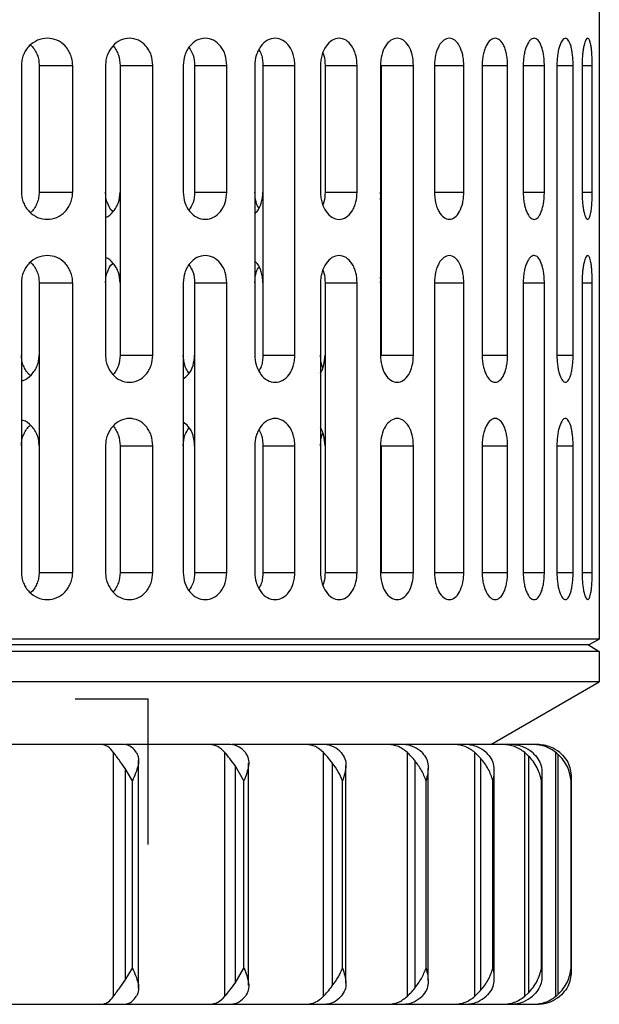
# Model space of a CAD drawing. Header units: millimetres. Extents: x -527 to -209, y 82 to 287.
# Tile 6 of 8: x -241 to -209, y 82 to 137. Entities that reach past the tile are written whole.
import ezdxf

# ---------------------------------------------------------------- set-up
doc = ezdxf.new("R2010")
doc.units = ezdxf.units.MM
doc.header["$PDSIZE"] = -1

msp = doc.modelspace()

# ---------------------------------------------------------------- linework, layer by layer
at = {"color": 7, "linetype": 'Continuous', "lineweight": 25}
for p, q in [((-208.673, 140.669), (-208.673, 102.49)), ((-240.612, 134.169), (-240.612, 127.169)), ((-239.63, 134.169), (-239.63, 127.169)), ((-239.63, 134.169), (-237.778, 134.169)), ((-237.778, 127.169), (-237.778, 134.169)), ((-235.963, 134.169), (-235.963, 118.169)), ((-235.152, 134.169), (-235.152, 118.169)), ((-235.152, 134.169), (-233.346, 134.169)), ((-233.346, 118.169), (-233.346, 134.169)), ((-231.671, 134.169), (-231.671, 127.169)), ((-231.036, 134.169), (-231.036, 127.169)), ((-231.036, 134.169), (-229.257, 134.169)), ((-229.257, 127.169), (-229.257, 134.169)), ((-227.714, 134.169), (-227.714, 118.169)), ((-227.264, 134.169), (-227.264, 118.169)), ((-227.264, 134.169), (-225.496, 134.169)), ((-225.496, 118.169), (-225.496, 134.169)), ((-224.082, 134.169), (-224.082, 127.169)), ((-223.83, 134.169), (-223.83, 127.169)), ((-223.83, 134.169), (-222.057, 134.169)), ((-222.057, 127.169), (-222.057, 134.169)), ((-220.772, 134.169), (-220.772, 118.169)), ((-220.736, 134.169), (-220.736, 118.169)), ((-220.736, 134.169), (-218.943, 134.169)), ((-218.943, 118.169), (-218.943, 134.169)), ((-217.79, 134.169), (-217.79, 127.169)), ((-217.79, 134.169), (-216.164, 134.169)), ((-216.164, 127.169), (-216.164, 134.169)), ((-215.151, 134.169), (-215.151, 118.169)), ((-215.151, 134.169), (-213.742, 134.169)), ((-213.742, 118.169), (-213.742, 134.169)), ((-212.88, 134.169), (-212.88, 127.169)), ((-212.88, 134.169), (-211.71, 134.169)), ((-211.71, 127.169), (-211.71, 134.169)), ((-211.018, 134.169), (-211.018, 118.169)), ((-211.018, 134.169), (-210.122, 134.169)), ((-210.122, 118.169), (-210.122, 134.169)), ((-209.628, 134.169), (-209.628, 127.169)), ((-209.628, 134.169), (-209.062, 134.169)), ((-209.062, 127.169), (-209.062, 134.169)), ((-239.63, 127.169), (-237.778, 127.169)), ((-231.036, 127.169), (-229.257, 127.169)), ((-223.83, 127.169), (-222.057, 127.169)), ((-220.747, 126.971), (-220.772, 127.169)), ((-217.79, 127.169), (-216.164, 127.169)), ((-212.88, 127.169), (-211.71, 127.169)), ((-209.628, 127.169), (-209.062, 127.169)), ((-220.736, 122.169), (-220.772, 122.478)), ((-240.612, 122.169), (-240.612, 106.169)), ((-239.63, 122.169), (-239.63, 106.169)), ((-239.63, 122.169), (-237.778, 122.169)), ((-237.778, 106.169), (-237.778, 122.169)), ((-231.671, 122.169), (-231.671, 106.169)), ((-231.036, 122.169), (-231.036, 106.169)), ((-231.036, 122.169), (-229.257, 122.169)), ((-229.257, 106.169), (-229.257, 122.169)), ((-224.082, 122.169), (-224.082, 106.169)), ((-223.83, 122.169), (-223.83, 106.169)), ((-223.83, 122.169), (-222.057, 122.169)), ((-222.057, 106.169), (-222.057, 122.169)), ((-220.772, 122.169), (-220.753, 122.319)), ((-217.79, 122.169), (-217.79, 106.169)), ((-217.79, 122.169), (-216.164, 122.169)), ((-216.164, 106.169), (-216.164, 122.169)), ((-212.88, 122.169), (-212.88, 106.169)), ((-212.88, 122.169), (-211.71, 122.169)), ((-211.71, 106.169), (-211.71, 122.169)), ((-209.628, 122.169), (-209.628, 106.169)), ((-209.628, 122.169), (-209.062, 122.169)), ((-209.062, 106.169), (-209.062, 122.169)), ((-235.152, 118.169), (-233.346, 118.169)), ((-227.264, 118.169), (-225.496, 118.169)), ((-220.736, 118.169), (-218.943, 118.169)), ((-215.151, 118.169), (-213.742, 118.169)), ((-211.018, 118.169), (-210.122, 118.169)), ((-235.963, 113.169), (-235.963, 106.169)), ((-235.152, 113.169), (-235.152, 106.169)), ((-235.152, 113.169), (-233.346, 113.169)), ((-233.346, 106.169), (-233.346, 113.169)), ((-227.714, 113.169), (-227.714, 106.169)), ((-227.264, 113.169), (-227.264, 106.169)), ((-227.264, 113.169), (-225.496, 113.169)), ((-225.496, 106.169), (-225.496, 113.169)), ((-220.772, 113.169), (-220.772, 106.169)), ((-220.736, 113.169), (-220.736, 106.169)), ((-220.736, 113.169), (-218.943, 113.169)), ((-218.943, 106.169), (-218.943, 113.169)), ((-215.151, 113.169), (-215.151, 106.169)), ((-215.151, 113.169), (-213.742, 113.169)), ((-213.742, 106.169), (-213.742, 113.169)), ((-211.018, 113.169), (-211.018, 106.169)), ((-211.018, 113.169), (-210.122, 113.169)), ((-210.122, 106.169), (-210.122, 113.169)), ((-239.63, 106.169), (-237.778, 106.169)), ((-235.152, 106.169), (-233.346, 106.169)), ((-231.036, 106.169), (-229.257, 106.169)), ((-227.264, 106.169), (-225.496, 106.169)), ((-223.83, 106.169), (-222.057, 106.169)), ((-220.736, 106.169), (-218.943, 106.169)), ((-217.79, 106.169), (-216.164, 106.169)), ((-215.151, 106.169), (-213.742, 106.169)), ((-212.88, 106.169), (-211.71, 106.169)), ((-211.018, 106.169), (-210.122, 106.169)), ((-209.628, 106.169), (-209.062, 106.169)), ((-208.673, 102.49), (-318.673, 102.49)), ((-209.273, 102.169), (-208.673, 102.49)), ((-208.673, 101.796), (-318.673, 101.796)), ((-209.273, 102.169), (-318.073, 102.169)), ((-209.273, 102.169), (-208.673, 101.796)), ((-208.673, 101.796), (-208.673, 100.133)), ((-208.673, 100.133), (-318.673, 100.133)), ((-214.673, 96.669), (-208.673, 100.133)), ((-234.932, 96.669), (-285.955, 96.669)), ((-229.057, 96.669), (-234.872, 96.669)), ((-219.465, 96.669), (-228.973, 96.669)), ((-212.101, 96.669), (-219.418, 96.669)), ((-235.515, 82.762), (-235.515, 96.226)), ((-234.134, 83.21), (-234.134, 95.779)), ((-229.369, 82.762), (-229.369, 96.226)), ((-223.921, 82.762), (-223.921, 96.226)), ((-219.282, 82.762), (-219.282, 96.226)), ((-218.877, 95.786), (-218.877, 83.203)), ((-215.235, 95.914), (-215.547, 96.226)), ((-215.547, 82.762), (-215.547, 96.226)), ((-215.235, 95.914), (-215.235, 83.075)), ((-212.792, 82.762), (-212.792, 96.226)), ((-212.58, 96.03), (-212.792, 96.226)), ((-212.58, 96.03), (-212.58, 82.959)), ((-211.072, 82.762), (-211.072, 96.226)), ((-210.965, 96.134), (-210.965, 82.855)), ((-234.884, 95.345), (-234.884, 83.644)), ((-234.479, 94.669), (-234.884, 95.345)), ((-228.311, 94.669), (-228.802, 95.501)), ((-228.802, 95.501), (-228.802, 83.488)), ((-228.052, 83.35), (-228.052, 95.639)), ((-223.43, 95.648), (-223.43, 83.341)), ((-222.68, 83.489), (-222.68, 95.5)), ((-218.127, 83.65), (-218.127, 95.338)), ((-214.485, 83.818), (-214.485, 95.17)), ((-234.479, 84.319), (-234.479, 94.669)), ((-228.311, 84.319), (-228.311, 94.669)), ((-222.863, 84.319), (-222.863, 94.669)), ((-218.246, 84.319), (-218.246, 94.669)), ((-214.553, 84.319), (-214.553, 94.669)), ((-211.861, 84.319), (-211.861, 94.669)), ((-211.83, 83.988), (-211.83, 95.001)), ((-210.223, 84.319), (-210.223, 94.669)), ((-210.215, 84.156), (-210.215, 94.832)), ((-234.884, 83.644), (-234.479, 84.319)), ((-228.802, 83.488), (-228.311, 84.319)), ((-215.547, 82.762), (-215.235, 83.075)), ((-212.792, 82.762), (-212.58, 82.959)), ((-253.971, 82.319), (-212.101, 82.319))]:
    msp.add_line(p, q, dxfattribs=at)
at = {"color": 7, "linetype": 'Continuous'}
for q in [(-237.634, 99.169), (-233.621, 91.143)]:
    msp.add_line((-233.621, 99.169), q, dxfattribs=at)
at = {"color": 7, "linetype": 'Continuous', "lineweight": 25}
for points, knots in [([(-237.778, 134.169), (-237.784, 134.27), (-237.794, 134.472), (-237.88, 134.759), (-238.014, 135.024), (-238.251, 135.327), (-238.642, 135.598), (-239.183, 135.706), (-239.725, 135.594), (-240.124, 135.323), (-240.367, 135.021), (-240.506, 134.757), (-240.595, 134.471), (-240.606, 134.269), (-240.612, 134.169)], [0, 0, 0, 0, 0.062279, 0.125393, 0.186717, 0.250667, 0.375365, 0.500115, 0.624838, 0.749487, 0.814239, 0.874744, 0.938073, 1, 1, 1, 1]), ([(-233.346, 134.169), (-233.365, 134.365), (-233.393, 134.661), (-233.557, 135.011), (-233.774, 135.319), (-234.136, 135.595), (-234.641, 135.707), (-235.15, 135.592), (-235.59, 135.265), (-235.84, 134.847), (-235.948, 134.467), (-235.958, 134.268), (-235.963, 134.169)], [0, 0, 0, 0, 0.122359, 0.185688, 0.250364, 0.375166, 0.500001, 0.624856, 0.749722, 0.874585, 0.937931, 1, 1, 1, 1]), ([(-229.257, 134.169), (-229.275, 134.365), (-229.31, 134.759), (-229.585, 135.26), (-229.98, 135.593), (-230.45, 135.708), (-230.923, 135.592), (-231.268, 135.311), (-231.474, 134.999), (-231.628, 134.649), (-231.654, 134.358), (-231.671, 134.169)], [0, 0, 0, 0, 0.123683, 0.249879, 0.374726, 0.499586, 0.62449, 0.749464, 0.816305, 0.880402, 1, 1, 1, 1]), ([(-225.496, 134.169), (-225.501, 134.275), (-225.51, 134.482), (-225.6, 134.857), (-225.799, 135.263), (-226.156, 135.591), (-226.588, 135.709), (-227.027, 135.592), (-227.346, 135.308), (-227.537, 134.992), (-227.676, 134.641), (-227.699, 134.354), (-227.714, 134.169)], [0, 0, 0, 0, 0.06771, 0.132099, 0.2504, 0.373928, 0.499887, 0.624683, 0.749579, 0.817979, 0.882596, 1, 1, 1, 1]), ([(-222.057, 134.169), (-222.07, 134.354), (-222.089, 134.641), (-222.21, 134.992), (-222.377, 135.307), (-222.659, 135.591), (-223.055, 135.709), (-223.455, 135.591), (-223.791, 135.263), (-223.981, 134.857), (-224.068, 134.483), (-224.077, 134.275), (-224.082, 134.169)], [0, 0, 0, 0, 0.117396, 0.18201, 0.250409, 0.375157, 0.499899, 0.625957, 0.749581, 0.867884, 0.93228, 1, 1, 1, 1]), ([(-218.943, 134.169), (-218.956, 134.367), (-218.983, 134.761), (-219.19, 135.26), (-219.485, 135.591), (-219.84, 135.708), (-220.201, 135.593), (-220.51, 135.26), (-220.729, 134.759), (-220.758, 134.365), (-220.772, 134.169)], [0, 0, 0, 0, 0.1250715, 0.250049, 0.3749929, 0.4999338, 0.6248327, 0.7499528, 0.8762291, 1, 1, 1, 1]), ([(-216.164, 134.169), (-216.167, 134.268), (-216.173, 134.467), (-216.236, 134.848), (-216.383, 135.265), (-216.647, 135.592), (-216.959, 135.707), (-217.276, 135.595), (-217.51, 135.319), (-217.651, 135.011), (-217.76, 134.661), (-217.778, 134.365), (-217.79, 134.169)], [0, 0, 0, 0, 0.062127, 0.125544, 0.25036, 0.375183, 0.500009, 0.624829, 0.74968, 0.814341, 0.877657, 1, 1, 1, 1]), ([(-213.742, 134.169), (-213.744, 134.269), (-213.75, 134.471), (-213.791, 134.757), (-213.855, 135.021), (-213.97, 135.323), (-214.16, 135.594), (-214.426, 135.706), (-214.699, 135.598), (-214.901, 135.327), (-215.026, 135.023), (-215.096, 134.759), (-215.142, 134.471), (-215.148, 134.27), (-215.151, 134.169)], [0, 0, 0, 0, 0.061985, 0.125386, 0.185893, 0.250672, 0.375401, 0.500134, 0.624805, 0.749433, 0.813386, 0.874734, 0.937778, 1, 1, 1, 1]), ([(-211.71, 134.169), (-211.712, 134.271), (-211.716, 134.477), (-211.752, 134.767), (-211.805, 135.032), (-211.9, 135.333), (-212.056, 135.597), (-212.272, 135.705), (-212.495, 135.601), (-212.665, 135.337), (-212.771, 135.035), (-212.832, 134.769), (-212.872, 134.478), (-212.877, 134.271), (-212.88, 134.169)], [0, 0, 0, 0, 0.061845, 0.125367, 0.185654, 0.250673, 0.375503, 0.500313, 0.624971, 0.749498, 0.813724, 0.874709, 0.937904, 1, 1, 1, 1]), ([(-210.122, 134.169), (-210.123, 134.274), (-210.127, 134.486), (-210.154, 134.781), (-210.195, 135.048), (-210.267, 135.345), (-210.383, 135.6), (-210.544, 135.703), (-210.712, 135.605), (-210.843, 135.35), (-210.928, 135.052), (-210.978, 134.783), (-211.011, 134.486), (-211.016, 134.274), (-211.018, 134.169)], [0, 0, 0, 0, 0.0616013, 0.1253253, 0.1852713, 0.2506989, 0.3757029, 0.5005934, 0.6251935, 0.7495706, 0.814102, 0.8746108, 0.938051, 1, 1, 1, 1]), ([(-209.062, 134.169), (-209.063, 134.277), (-209.065, 134.498), (-209.082, 134.8), (-209.106, 135.068), (-209.149, 135.359), (-209.201, 135.543), (-209.261, 135.647), (-209.327, 135.69), (-209.419, 135.611), (-209.505, 135.369), (-209.564, 135.074), (-209.599, 134.803), (-209.624, 134.499), (-209.627, 134.278), (-209.628, 134.169)], [0, 0, 0, 0, 0.06114, 0.12515, 0.184594, 0.250613, 0.375633, 0.421887, 0.500804, 0.625295, 0.749339, 0.814667, 0.874889, 0.938487, 1, 1, 1, 1]), ([(-240.114, 135.285), (-240.095, 135.273), (-239.994, 135.208), (-239.869, 135.014), (-239.729, 134.752), (-239.646, 134.463), (-239.635, 134.266), (-239.63, 134.169)], [0, 0, 0, 0, 0.056493, 0.302502, 0.541232, 0.773453, 1, 1, 1, 1]), ([(-235.551, 135.248), (-235.547, 135.245), (-235.469, 135.188), (-235.37, 135.006), (-235.197, 134.665), (-235.17, 134.366), (-235.152, 134.169)], [0, 0, 0, 0, 0.013423, 0.268407, 0.517977, 1, 1, 1, 1]), ([(-231.351, 135.167), (-231.265, 135.031), (-231.079, 134.741), (-231.051, 134.368), (-231.036, 134.169)], [0, 0, 0, 0, 0.468553, 1, 1, 1, 1]), ([(-227.492, 135.048), (-227.442, 134.96), (-227.346, 134.792), (-227.279, 134.481), (-227.269, 134.275), (-227.264, 134.169)], [0, 0, 0, 0, 0.349832, 0.66673, 1, 1, 1, 1]), ([(-223.948, 134.869), (-223.93, 134.817), (-223.852, 134.603), (-223.839, 134.356), (-223.83, 134.169)], [0, 0, 0, 0, 0.243557, 1, 1, 1, 1]), ([(-240.612, 127.169), (-240.606, 127.07), (-240.595, 126.868), (-240.505, 126.582), (-240.367, 126.318), (-240.124, 126.015), (-239.725, 125.745), (-239.182, 125.633), (-238.642, 125.741), (-238.251, 126.012), (-238.014, 126.315), (-237.88, 126.579), (-237.794, 126.867), (-237.784, 127.069), (-237.778, 127.169)], [0, 0, 0, 0, 0.061974, 0.125362, 0.185859, 0.250624, 0.37533, 0.500039, 0.624686, 0.74929, 0.813233, 0.874568, 0.937697, 1, 1, 1, 1]), ([(-239.63, 127.169), (-239.636, 127.069), (-239.647, 126.867), (-239.733, 126.577), (-239.873, 126.318), (-239.996, 126.129), (-240.095, 126.065), (-240.114, 126.053)], [0, 0, 0, 0, 0.234342, 0.471925, 0.702611, 0.943409, 1, 1, 1, 1]), ([(-235.551, 126.091), (-235.556, 126.094), (-235.705, 126.203), (-235.836, 126.498), (-235.948, 126.87), (-235.958, 127.07), (-235.963, 127.169)], [0, 0, 0, 0, 0.017356, 0.506581, 0.755816, 1, 1, 1, 1]), ([(-235.963, 125.779), (-235.963, 125.779), (-235.797, 125.816), (-235.586, 126.028), (-235.365, 126.325), (-235.199, 126.678), (-235.171, 126.974), (-235.152, 127.169)], [0, 0, 0, 0, 0.0003972, 0.3330445, 0.5054156, 0.6741308, 1, 1, 1, 1]), ([(-231.671, 127.169), (-231.652, 126.972), (-231.614, 126.577), (-231.328, 126.079), (-230.924, 125.748), (-230.451, 125.631), (-229.981, 125.746), (-229.585, 126.078), (-229.31, 126.579), (-229.275, 126.974), (-229.257, 127.169)], [0, 0, 0, 0, 0.125046, 0.249998, 0.374917, 0.499832, 0.624705, 0.749798, 0.876155, 1, 1, 1, 1]), ([(-231.036, 127.169), (-231.051, 126.971), (-231.079, 126.601), (-231.262, 126.313), (-231.348, 126.179)], [0, 0, 0, 0, 0.535119, 1, 1, 1, 1]), ([(-227.492, 126.29), (-227.506, 126.312), (-227.569, 126.412), (-227.673, 126.701), (-227.698, 126.986), (-227.714, 127.169)], [0, 0, 0, 0, 0.091924, 0.414316, 1, 1, 1, 1]), ([(-227.714, 125.987), (-227.668, 126.025), (-227.506, 126.159), (-227.37, 126.485), (-227.278, 126.855), (-227.269, 127.063), (-227.264, 127.169)], [0, 0, 0, 0, 0.155747, 0.554589, 0.77169, 1, 1, 1, 1]), ([(-224.082, 127.169), (-224.077, 127.063), (-224.068, 126.856), (-223.982, 126.482), (-223.791, 126.076), (-223.455, 125.748), (-223.055, 125.63), (-222.66, 125.747), (-222.378, 126.031), (-222.21, 126.347), (-222.089, 126.698), (-222.07, 126.984), (-222.057, 127.169)], [0, 0, 0, 0, 0.067695, 0.13207, 0.250349, 0.373858, 0.499785, 0.624556, 0.749426, 0.817875, 0.882535, 1, 1, 1, 1]), ([(-223.83, 127.169), (-223.839, 126.983), (-223.852, 126.735), (-223.93, 126.522), (-223.948, 126.47)], [0, 0, 0, 0, 0.755884, 1, 1, 1, 1]), ([(-220.772, 126.769), (-220.765, 126.805), (-220.74, 126.934), (-220.737, 127.071), (-220.736, 127.169)], [0, 0, 0, 0, 0.280672, 1, 1, 1, 1]), ([(-217.79, 127.169), (-217.778, 126.974), (-217.76, 126.678), (-217.651, 126.328), (-217.51, 126.02), (-217.277, 125.744), (-216.959, 125.632), (-216.647, 125.746), (-216.383, 126.073), (-216.236, 126.491), (-216.173, 126.871), (-216.167, 127.071), (-216.164, 127.169)], [0, 0, 0, 0, 0.122337, 0.185654, 0.250318, 0.375097, 0.499908, 0.62474, 0.749581, 0.874422, 0.937852, 1, 1, 1, 1]), ([(-212.88, 127.169), (-212.877, 127.067), (-212.872, 126.861), (-212.832, 126.57), (-212.771, 126.303), (-212.665, 126.001), (-212.495, 125.737), (-212.271, 125.634), (-212.056, 125.743), (-211.9, 126.007), (-211.805, 126.307), (-211.752, 126.572), (-211.716, 126.861), (-211.712, 127.068), (-211.71, 127.169)], [0, 0, 0, 0, 0.0621277, 0.1253661, 0.1863678, 0.2506353, 0.3754087, 0.5002336, 0.6249494, 0.7494892, 0.814394, 0.8746021, 0.9381357, 1, 1, 1, 1]), ([(-209.628, 127.169), (-209.627, 127.061), (-209.624, 126.84), (-209.599, 126.536), (-209.564, 126.265), (-209.505, 125.97), (-209.418, 125.727), (-209.327, 125.649), (-209.26, 125.692), (-209.201, 125.797), (-209.149, 125.979), (-209.106, 126.269), (-209.082, 126.538), (-209.065, 126.84), (-209.063, 127.061), (-209.062, 127.169)], [0, 0, 0, 0, 0.061503, 0.125101, 0.185193, 0.250391, 0.375159, 0.50013, 0.578508, 0.624988, 0.74901, 0.815012, 0.874456, 0.938671, 1, 1, 1, 1]), ([(-237.778, 122.169), (-237.784, 122.27), (-237.794, 122.472), (-237.88, 122.759), (-238.014, 123.024), (-238.251, 123.327), (-238.642, 123.598), (-239.183, 123.706), (-239.725, 123.594), (-240.124, 123.323), (-240.367, 123.021), (-240.506, 122.757), (-240.595, 122.471), (-240.606, 122.269), (-240.612, 122.169)], [0, 0, 0, 0, 0.062279, 0.125393, 0.186717, 0.250667, 0.375365, 0.500115, 0.624838, 0.749487, 0.814239, 0.874744, 0.938073, 1, 1, 1, 1]), ([(-235.152, 122.169), (-235.171, 122.364), (-235.199, 122.66), (-235.365, 123.013), (-235.586, 123.311), (-235.796, 123.522), (-235.963, 123.559), (-235.963, 123.559)], [0, 0, 0, 0, 0.325607, 0.494186, 0.666416, 0.999152, 1, 1, 1, 1]), ([(-229.257, 122.169), (-229.275, 122.365), (-229.31, 122.759), (-229.585, 123.26), (-229.98, 123.593), (-230.45, 123.708), (-230.923, 123.592), (-231.268, 123.311), (-231.474, 122.999), (-231.628, 122.649), (-231.654, 122.358), (-231.671, 122.169)], [0, 0, 0, 0, 0.123683, 0.249879, 0.374726, 0.499586, 0.62449, 0.749464, 0.816305, 0.880402, 1, 1, 1, 1]), ([(-222.057, 122.169), (-222.07, 122.354), (-222.089, 122.641), (-222.21, 122.992), (-222.377, 123.307), (-222.659, 123.591), (-223.055, 123.709), (-223.455, 123.591), (-223.791, 123.263), (-223.981, 122.857), (-224.068, 122.483), (-224.077, 122.275), (-224.082, 122.169)], [0, 0, 0, 0, 0.117396, 0.18201, 0.250409, 0.375157, 0.499899, 0.625957, 0.749581, 0.867884, 0.93228, 1, 1, 1, 1]), ([(-216.164, 122.169), (-216.167, 122.268), (-216.173, 122.467), (-216.236, 122.848), (-216.383, 123.265), (-216.647, 123.592), (-216.959, 123.707), (-217.276, 123.595), (-217.51, 123.319), (-217.651, 123.011), (-217.76, 122.661), (-217.778, 122.365), (-217.79, 122.169)], [0, 0, 0, 0, 0.062127, 0.125544, 0.25036, 0.375183, 0.500009, 0.624829, 0.74968, 0.814341, 0.877657, 1, 1, 1, 1]), ([(-211.71, 122.169), (-211.712, 122.271), (-211.716, 122.477), (-211.752, 122.767), (-211.805, 123.032), (-211.9, 123.333), (-212.056, 123.597), (-212.272, 123.705), (-212.495, 123.601), (-212.665, 123.337), (-212.771, 123.035), (-212.832, 122.769), (-212.872, 122.478), (-212.877, 122.271), (-212.88, 122.169)], [0, 0, 0, 0, 0.061845, 0.125367, 0.185654, 0.250673, 0.375503, 0.500313, 0.624971, 0.749498, 0.813724, 0.874709, 0.937904, 1, 1, 1, 1]), ([(-209.062, 122.169), (-209.063, 122.277), (-209.065, 122.498), (-209.082, 122.8), (-209.106, 123.068), (-209.149, 123.359), (-209.201, 123.543), (-209.261, 123.647), (-209.327, 123.69), (-209.419, 123.611), (-209.505, 123.369), (-209.564, 123.074), (-209.599, 122.803), (-209.624, 122.499), (-209.627, 122.278), (-209.628, 122.169)], [0, 0, 0, 0, 0.06114, 0.12515, 0.184594, 0.250613, 0.375633, 0.421887, 0.500804, 0.625295, 0.749339, 0.814667, 0.874889, 0.938487, 1, 1, 1, 1]), ([(-240.114, 123.285), (-240.095, 123.273), (-239.994, 123.208), (-239.869, 123.014), (-239.729, 122.752), (-239.646, 122.463), (-239.635, 122.266), (-239.63, 122.169)], [0, 0, 0, 0, 0.056493, 0.302502, 0.541232, 0.773453, 1, 1, 1, 1]), ([(-235.963, 122.169), (-235.958, 122.268), (-235.948, 122.468), (-235.836, 122.841), (-235.704, 123.135), (-235.556, 123.244), (-235.551, 123.248)], [0, 0, 0, 0, 0.243852, 0.492771, 0.982684, 1, 1, 1, 1]), ([(-231.351, 123.167), (-231.265, 123.031), (-231.079, 122.741), (-231.051, 122.368), (-231.036, 122.169)], [0, 0, 0, 0, 0.468553, 1, 1, 1, 1]), ([(-227.264, 122.169), (-227.269, 122.276), (-227.278, 122.483), (-227.37, 122.853), (-227.506, 123.179), (-227.668, 123.313), (-227.714, 123.351)], [0, 0, 0, 0, 0.228008, 0.444846, 0.843279, 1, 1, 1, 1]), ([(-227.714, 122.169), (-227.698, 122.353), (-227.673, 122.637), (-227.569, 122.927), (-227.506, 123.026), (-227.492, 123.049)], [0, 0, 0, 0, 0.585287, 0.907429, 1, 1, 1, 1]), ([(-223.948, 122.869), (-223.93, 122.817), (-223.852, 122.603), (-223.839, 122.356), (-223.83, 122.169)], [0, 0, 0, 0, 0.243557, 1, 1, 1, 1]), ([(-240.114, 117.053), (-240.135, 117.067), (-240.237, 117.133), (-240.364, 117.322), (-240.506, 117.58), (-240.595, 117.867), (-240.606, 118.069), (-240.612, 118.169)], [0, 0, 0, 0, 0.062481, 0.304353, 0.530371, 0.767825, 1, 1, 1, 1]), ([(-240.612, 116.757), (-240.58, 116.763), (-240.37, 116.799), (-240.111, 117.016), (-239.869, 117.312), (-239.734, 117.579), (-239.646, 117.866), (-239.635, 118.069), (-239.63, 118.169)], [0, 0, 0, 0, 0.0550901, 0.3689429, 0.5300794, 0.6845004, 0.8433193, 1, 1, 1, 1]), ([(-235.963, 118.169), (-235.958, 118.071), (-235.948, 117.872), (-235.84, 117.491), (-235.59, 117.074), (-235.15, 116.747), (-234.642, 116.632), (-234.137, 116.743), (-233.774, 117.019), (-233.558, 117.327), (-233.393, 117.677), (-233.365, 117.974), (-233.346, 118.169)], [0, 0, 0, 0, 0.062114, 0.125519, 0.25031, 0.375108, 0.499909, 0.624704, 0.749529, 0.814231, 0.877587, 1, 1, 1, 1]), ([(-235.152, 118.169), (-235.17, 117.973), (-235.197, 117.674), (-235.37, 117.333), (-235.469, 117.151), (-235.547, 117.094), (-235.551, 117.091)], [0, 0, 0, 0, 0.481772, 0.731218, 0.986077, 1, 1, 1, 1]), ([(-231.351, 117.172), (-231.392, 117.229), (-231.488, 117.362), (-231.627, 117.691), (-231.653, 117.981), (-231.671, 118.169)], [0, 0, 0, 0, 0.209801, 0.485542, 1, 1, 1, 1]), ([(-231.671, 116.869), (-231.571, 116.94), (-231.334, 117.109), (-231.091, 117.583), (-231.054, 117.975), (-231.036, 118.169)], [0, 0, 0, 0, 0.267414, 0.637405, 1, 1, 1, 1]), ([(-227.714, 118.169), (-227.699, 117.985), (-227.676, 117.698), (-227.537, 117.347), (-227.346, 117.031), (-227.028, 116.748), (-226.589, 116.63), (-226.157, 116.748), (-225.799, 117.076), (-225.6, 117.481), (-225.51, 117.856), (-225.501, 118.063), (-225.496, 118.169)], [0, 0, 0, 0, 0.117375, 0.181975, 0.250357, 0.375079, 0.499796, 0.625836, 0.749425, 0.867797, 0.932234, 1, 1, 1, 1]), ([(-227.264, 118.169), (-227.269, 118.064), (-227.279, 117.858), (-227.346, 117.547), (-227.442, 117.379), (-227.492, 117.29)], [0, 0, 0, 0, 0.332932, 0.649539, 1, 1, 1, 1]), ([(-223.948, 117.47), (-223.964, 117.501), (-224.022, 117.614), (-224.065, 117.859), (-224.076, 118.064), (-224.082, 118.169)], [0, 0, 0, 0, 0.157991, 0.568396, 1, 1, 1, 1]), ([(-224.082, 117.177), (-224.048, 117.235), (-223.971, 117.37), (-223.863, 117.699), (-223.843, 117.985), (-223.83, 118.169)], [0, 0, 0, 0, 0.213701, 0.492871, 1, 1, 1, 1]), ([(-220.772, 118.169), (-220.758, 117.974), (-220.73, 117.58), (-220.511, 117.079), (-220.201, 116.746), (-219.841, 116.631), (-219.486, 116.747), (-219.19, 117.078), (-218.983, 117.577), (-218.956, 117.972), (-218.943, 118.169)], [0, 0, 0, 0, 0.123744, 0.250001, 0.374908, 0.499828, 0.624793, 0.749826, 0.874872, 1, 1, 1, 1]), ([(-215.151, 118.169), (-215.148, 118.069), (-215.142, 117.867), (-215.096, 117.58), (-215.026, 117.315), (-214.901, 117.012), (-214.698, 116.741), (-214.426, 116.633), (-214.16, 116.745), (-213.97, 117.015), (-213.855, 117.318), (-213.791, 117.582), (-213.75, 117.867), (-213.744, 118.069), (-213.742, 118.169)], [0, 0, 0, 0, 0.062269, 0.125372, 0.186686, 0.250626, 0.375303, 0.500032, 0.624734, 0.749362, 0.814104, 0.874598, 0.938002, 1, 1, 1, 1]), ([(-211.018, 118.169), (-211.016, 118.065), (-211.011, 117.853), (-210.978, 117.556), (-210.928, 117.287), (-210.843, 116.987), (-210.711, 116.732), (-210.543, 116.636), (-210.383, 116.74), (-210.267, 116.995), (-210.195, 117.291), (-210.154, 117.558), (-210.127, 117.853), (-210.123, 118.065), (-210.122, 118.169)], [0, 0, 0, 0, 0.061888, 0.125273, 0.185872, 0.250526, 0.3754, 0.500268, 0.624895, 0.749233, 0.814688, 0.874675, 0.938394, 1, 1, 1, 1]), ([(-239.63, 113.169), (-239.635, 113.267), (-239.646, 113.463), (-239.73, 113.75), (-239.864, 114.02), (-240.109, 114.321), (-240.37, 114.54), (-240.58, 114.576), (-240.612, 114.581)], [0, 0, 0, 0, 0.1514599, 0.3067126, 0.4663158, 0.6307833, 0.9452027, 1, 1, 1, 1]), ([(-240.612, 113.169), (-240.606, 113.269), (-240.595, 113.471), (-240.506, 113.759), (-240.364, 114.016), (-240.237, 114.206), (-240.135, 114.272), (-240.114, 114.285)], [0, 0, 0, 0, 0.231911, 0.469119, 0.695501, 0.937865, 1, 1, 1, 1]), ([(-233.346, 113.169), (-233.365, 113.365), (-233.393, 113.661), (-233.557, 114.011), (-233.774, 114.319), (-234.136, 114.595), (-234.641, 114.707), (-235.15, 114.592), (-235.59, 114.265), (-235.84, 113.847), (-235.948, 113.467), (-235.958, 113.268), (-235.963, 113.169)], [0, 0, 0, 0, 0.122359, 0.185688, 0.250364, 0.375166, 0.500001, 0.624856, 0.749722, 0.874585, 0.937931, 1, 1, 1, 1]), ([(-235.551, 114.248), (-235.547, 114.245), (-235.469, 114.188), (-235.37, 114.006), (-235.197, 113.665), (-235.17, 113.366), (-235.152, 113.169)], [0, 0, 0, 0, 0.013423, 0.268407, 0.517977, 1, 1, 1, 1]), ([(-231.036, 113.169), (-231.054, 113.363), (-231.091, 113.755), (-231.334, 114.229), (-231.571, 114.399), (-231.671, 114.47)], [0, 0, 0, 0, 0.362173, 0.731739, 1, 1, 1, 1]), ([(-225.496, 113.169), (-225.501, 113.275), (-225.51, 113.482), (-225.6, 113.857), (-225.799, 114.263), (-226.156, 114.591), (-226.588, 114.709), (-227.027, 114.592), (-227.346, 114.308), (-227.537, 113.992), (-227.676, 113.641), (-227.699, 113.354), (-227.714, 113.169)], [0, 0, 0, 0, 0.06771, 0.132099, 0.2504, 0.373928, 0.499887, 0.624683, 0.749579, 0.817979, 0.882596, 1, 1, 1, 1]), ([(-218.943, 113.169), (-218.956, 113.367), (-218.983, 113.761), (-219.19, 114.26), (-219.485, 114.591), (-219.84, 114.708), (-220.201, 114.593), (-220.51, 114.26), (-220.729, 113.759), (-220.758, 113.365), (-220.772, 113.169)], [0, 0, 0, 0, 0.125072, 0.250049, 0.374993, 0.499934, 0.624833, 0.749953, 0.876229, 1, 1, 1, 1]), ([(-213.742, 113.169), (-213.744, 113.269), (-213.75, 113.471), (-213.791, 113.757), (-213.855, 114.021), (-213.97, 114.323), (-214.16, 114.594), (-214.426, 114.706), (-214.699, 114.598), (-214.901, 114.327), (-215.026, 114.023), (-215.096, 113.759), (-215.142, 113.471), (-215.148, 113.27), (-215.151, 113.169)], [0, 0, 0, 0, 0.061985, 0.125386, 0.185893, 0.250672, 0.375401, 0.500134, 0.624805, 0.749433, 0.813386, 0.874734, 0.937778, 1, 1, 1, 1]), ([(-210.122, 113.169), (-210.123, 113.274), (-210.127, 113.486), (-210.154, 113.781), (-210.195, 114.048), (-210.267, 114.345), (-210.383, 114.6), (-210.544, 114.703), (-210.712, 114.605), (-210.843, 114.35), (-210.928, 114.052), (-210.978, 113.783), (-211.011, 113.486), (-211.016, 113.274), (-211.018, 113.169)], [0, 0, 0, 0, 0.061601, 0.125325, 0.185271, 0.250699, 0.375703, 0.500593, 0.625194, 0.749571, 0.814102, 0.874611, 0.938051, 1, 1, 1, 1]), ([(-231.671, 113.169), (-231.655, 113.37), (-231.625, 113.741), (-231.435, 114.028), (-231.348, 114.16)], [0, 0, 0, 0, 0.540214, 1, 1, 1, 1]), ([(-227.492, 114.048), (-227.442, 113.96), (-227.346, 113.792), (-227.279, 113.481), (-227.269, 113.275), (-227.264, 113.169)], [0, 0, 0, 0, 0.3498315, 0.6667304, 1, 1, 1, 1]), ([(-223.83, 113.169), (-223.843, 113.354), (-223.863, 113.639), (-223.971, 113.968), (-224.048, 114.103), (-224.082, 114.162)], [0, 0, 0, 0, 0.506705, 0.785601, 1, 1, 1, 1]), ([(-224.082, 113.169), (-224.076, 113.275), (-224.066, 113.48), (-224.022, 113.725), (-223.964, 113.838), (-223.948, 113.869)], [0, 0, 0, 0, 0.431159, 0.841179, 1, 1, 1, 1]), ([(-240.612, 106.169), (-240.606, 106.07), (-240.595, 105.868), (-240.505, 105.582), (-240.367, 105.318), (-240.124, 105.015), (-239.725, 104.745), (-239.182, 104.633), (-238.642, 104.741), (-238.251, 105.012), (-238.014, 105.315), (-237.88, 105.579), (-237.794, 105.867), (-237.784, 106.069), (-237.778, 106.169)], [0, 0, 0, 0, 0.061974, 0.125362, 0.185859, 0.250624, 0.37533, 0.500039, 0.624686, 0.74929, 0.813233, 0.874568, 0.937697, 1, 1, 1, 1]), ([(-239.63, 106.169), (-239.636, 106.069), (-239.647, 105.867), (-239.733, 105.577), (-239.873, 105.318), (-239.996, 105.129), (-240.095, 105.065), (-240.114, 105.053)], [0, 0, 0, 0, 0.234342, 0.471925, 0.702611, 0.943409, 1, 1, 1, 1]), ([(-235.963, 106.169), (-235.958, 106.071), (-235.948, 105.872), (-235.84, 105.491), (-235.59, 105.074), (-235.15, 104.747), (-234.642, 104.632), (-234.137, 104.743), (-233.774, 105.019), (-233.558, 105.327), (-233.393, 105.677), (-233.365, 105.974), (-233.346, 106.169)], [0, 0, 0, 0, 0.062114, 0.125519, 0.25031, 0.375108, 0.499909, 0.624704, 0.749529, 0.814231, 0.877587, 1, 1, 1, 1]), ([(-235.152, 106.169), (-235.17, 105.973), (-235.197, 105.674), (-235.37, 105.333), (-235.469, 105.151), (-235.547, 105.094), (-235.551, 105.091)], [0, 0, 0, 0, 0.481772, 0.731218, 0.986077, 1, 1, 1, 1]), ([(-231.671, 106.169), (-231.652, 105.972), (-231.614, 105.577), (-231.328, 105.079), (-230.924, 104.748), (-230.451, 104.631), (-229.981, 104.746), (-229.585, 105.078), (-229.31, 105.579), (-229.275, 105.974), (-229.257, 106.169)], [0, 0, 0, 0, 0.125046, 0.249998, 0.374917, 0.499832, 0.624705, 0.749798, 0.876155, 1, 1, 1, 1]), ([(-231.036, 106.169), (-231.051, 105.971), (-231.079, 105.601), (-231.262, 105.313), (-231.348, 105.179)], [0, 0, 0, 0, 0.535119, 1, 1, 1, 1]), ([(-227.714, 106.169), (-227.699, 105.985), (-227.676, 105.698), (-227.537, 105.347), (-227.346, 105.031), (-227.028, 104.748), (-226.589, 104.63), (-226.157, 104.748), (-225.799, 105.076), (-225.6, 105.481), (-225.51, 105.856), (-225.501, 106.063), (-225.496, 106.169)], [0, 0, 0, 0, 0.117375, 0.181975, 0.250357, 0.375079, 0.499796, 0.625836, 0.749425, 0.867797, 0.932234, 1, 1, 1, 1]), ([(-227.264, 106.169), (-227.269, 106.064), (-227.279, 105.858), (-227.346, 105.547), (-227.442, 105.379), (-227.492, 105.29)], [0, 0, 0, 0, 0.332932, 0.649539, 1, 1, 1, 1]), ([(-224.082, 106.169), (-224.077, 106.063), (-224.068, 105.856), (-223.982, 105.482), (-223.791, 105.076), (-223.455, 104.748), (-223.055, 104.63), (-222.66, 104.747), (-222.378, 105.031), (-222.21, 105.347), (-222.089, 105.698), (-222.07, 105.984), (-222.057, 106.169)], [0, 0, 0, 0, 0.067695, 0.13207, 0.250349, 0.373858, 0.499785, 0.624556, 0.749426, 0.817875, 0.882535, 1, 1, 1, 1]), ([(-223.83, 106.169), (-223.839, 105.983), (-223.852, 105.735), (-223.93, 105.522), (-223.948, 105.47)], [0, 0, 0, 0, 0.755884, 1, 1, 1, 1]), ([(-220.772, 106.169), (-220.758, 105.974), (-220.73, 105.58), (-220.511, 105.079), (-220.201, 104.746), (-219.841, 104.631), (-219.486, 104.747), (-219.19, 105.078), (-218.983, 105.577), (-218.956, 105.972), (-218.943, 106.169)], [0, 0, 0, 0, 0.123744, 0.250001, 0.374908, 0.499828, 0.624793, 0.749826, 0.874872, 1, 1, 1, 1]), ([(-217.79, 106.169), (-217.778, 105.974), (-217.76, 105.678), (-217.651, 105.328), (-217.51, 105.02), (-217.277, 104.744), (-216.959, 104.632), (-216.647, 104.746), (-216.383, 105.073), (-216.236, 105.491), (-216.173, 105.871), (-216.167, 106.071), (-216.164, 106.169)], [0, 0, 0, 0, 0.122337, 0.185654, 0.250318, 0.375097, 0.499908, 0.62474, 0.749581, 0.874422, 0.937852, 1, 1, 1, 1]), ([(-215.151, 106.169), (-215.148, 106.069), (-215.142, 105.867), (-215.096, 105.58), (-215.026, 105.315), (-214.901, 105.012), (-214.698, 104.741), (-214.426, 104.633), (-214.16, 104.745), (-213.97, 105.015), (-213.855, 105.318), (-213.791, 105.582), (-213.75, 105.867), (-213.744, 106.069), (-213.742, 106.169)], [0, 0, 0, 0, 0.062269, 0.125372, 0.186686, 0.250626, 0.375303, 0.500032, 0.624734, 0.749362, 0.814104, 0.874598, 0.938002, 1, 1, 1, 1]), ([(-212.88, 106.169), (-212.877, 106.067), (-212.872, 105.861), (-212.832, 105.57), (-212.771, 105.303), (-212.665, 105.001), (-212.495, 104.737), (-212.271, 104.634), (-212.056, 104.743), (-211.9, 105.007), (-211.805, 105.307), (-211.752, 105.572), (-211.716, 105.861), (-211.712, 106.068), (-211.71, 106.169)], [0, 0, 0, 0, 0.062128, 0.125366, 0.186368, 0.250635, 0.375409, 0.500234, 0.624949, 0.749489, 0.814394, 0.874602, 0.938136, 1, 1, 1, 1]), ([(-211.018, 106.169), (-211.016, 106.065), (-211.011, 105.853), (-210.978, 105.556), (-210.928, 105.287), (-210.843, 104.987), (-210.711, 104.732), (-210.543, 104.636), (-210.383, 104.74), (-210.267, 104.995), (-210.195, 105.291), (-210.154, 105.558), (-210.127, 105.853), (-210.123, 106.065), (-210.122, 106.169)], [0, 0, 0, 0, 0.0618883, 0.1252728, 0.1858718, 0.2505258, 0.3753997, 0.5002677, 0.6248952, 0.7492326, 0.8146883, 0.8746746, 0.9383942, 1, 1, 1, 1]), ([(-209.628, 106.169), (-209.627, 106.061), (-209.624, 105.84), (-209.599, 105.536), (-209.564, 105.265), (-209.505, 104.97), (-209.418, 104.727), (-209.327, 104.649), (-209.26, 104.692), (-209.201, 104.797), (-209.149, 104.979), (-209.106, 105.269), (-209.082, 105.538), (-209.065, 105.84), (-209.063, 106.061), (-209.062, 106.169)], [0, 0, 0, 0, 0.061503, 0.125101, 0.185193, 0.250391, 0.375159, 0.50013, 0.578508, 0.624988, 0.74901, 0.815012, 0.874456, 0.938671, 1, 1, 1, 1]), ([(-235.515, 96.226), (-235.618, 96.354), (-235.824, 96.609), (-236.071, 96.649), (-236.194, 96.669)], [0, 0, 0, 0, 0.5000001, 1, 1, 1, 1]), ([(-234.253, 96.226), (-234.343, 96.34), (-234.546, 96.598), (-234.793, 96.644), (-234.932, 96.669)], [0, 0, 0, 0, 0.4383299, 1, 1, 1, 1]), ([(-229.369, 96.226), (-229.493, 96.354), (-229.743, 96.609), (-230.042, 96.649), (-230.191, 96.669)], [0, 0, 0, 0, 0.5, 1, 1, 1, 1]), ([(-228.235, 96.226), (-228.343, 96.34), (-228.59, 96.598), (-228.889, 96.644), (-229.057, 96.669)], [0, 0, 0, 0, 0.43833, 1, 1, 1, 1]), ([(-223.921, 96.226), (-224.065, 96.354), (-224.352, 96.609), (-224.697, 96.649), (-224.87, 96.669)], [0, 0, 0, 0, 0.5, 1, 1, 1, 1]), ([(-222.939, 96.226), (-223.063, 96.34), (-223.348, 96.598), (-223.693, 96.644), (-223.887, 96.669)], [0, 0, 0, 0, 0.43833, 1, 1, 1, 1]), ([(-219.282, 96.226), (-219.442, 96.354), (-219.762, 96.609), (-220.146, 96.649), (-220.338, 96.669)], [0, 0, 0, 0, 0.5, 1, 1, 1, 1]), ([(-218.471, 96.226), (-218.61, 96.34), (-218.927, 96.598), (-219.311, 96.644), (-219.527, 96.669)], [0, 0, 0, 0, 0.43833, 1, 1, 1, 1]), ([(-215.547, 96.226), (-215.72, 96.354), (-216.066, 96.609), (-216.481, 96.649), (-216.689, 96.669)], [0, 0, 0, 0, 0.5, 1, 1, 1, 1]), ([(-214.924, 96.226), (-215.074, 96.34), (-215.417, 96.598), (-215.832, 96.644), (-216.066, 96.669)], [0, 0, 0, 0, 0.43833, 1, 1, 1, 1]), ([(-212.792, 96.226), (-212.974, 96.354), (-213.339, 96.609), (-213.777, 96.649), (-213.996, 96.669)], [0, 0, 0, 0, 0.5, 1, 1, 1, 1]), ([(-212.369, 96.226), (-212.527, 96.34), (-212.889, 96.598), (-213.327, 96.644), (-213.574, 96.669)], [0, 0, 0, 0, 0.43833, 1, 1, 1, 1]), ([(-211.072, 96.226), (-211.26, 96.354), (-211.637, 96.609), (-212.089, 96.649), (-212.315, 96.669)], [0, 0, 0, 0, 0.5, 1, 1, 1, 1]), ([(-210.859, 96.226), (-211.022, 96.34), (-211.395, 96.598), (-211.847, 96.644), (-212.101, 96.669)], [0, 0, 0, 0, 0.43833, 1, 1, 1, 1]), ([(-234.884, 95.345), (-234.995, 95.503), (-235.164, 95.747), (-235.384, 96.038), (-235.473, 96.166), (-235.515, 96.226)], [0, 0, 0, 0, 0.498429, 0.764459, 1, 1, 1, 1]), ([(-234.253, 96.226), (-234.204, 96.115), (-234.107, 95.891), (-234.164, 95.364), (-234.353, 94.947), (-234.479, 94.669)], [0, 0, 0, 0, 0.250861, 0.501307, 1, 1, 1, 1]), ([(-228.802, 95.501), (-228.899, 95.632), (-229.093, 95.896), (-229.277, 96.116), (-229.369, 96.226)], [0, 0, 0, 0, 0.4999, 1, 1, 1, 1]), ([(-228.235, 96.226), (-228.171, 96.115), (-228.043, 95.891), (-228.042, 95.364), (-228.203, 94.947), (-228.311, 94.669)], [0, 0, 0, 0, 0.250861, 0.501307, 1, 1, 1, 1]), ([(-223.43, 95.648), (-223.519, 95.761), (-223.683, 95.97), (-223.846, 96.146), (-223.921, 96.226)], [0, 0, 0, 0, 0.541892, 1, 1, 1, 1]), ([(-222.939, 96.226), (-222.861, 96.115), (-222.705, 95.891), (-222.645, 95.364), (-222.776, 94.947), (-222.863, 94.669)], [0, 0, 0, 0, 0.250861, 0.501307, 1, 1, 1, 1]), ([(-218.877, 95.786), (-218.947, 95.87), (-219.08, 96.028), (-219.218, 96.163), (-219.282, 96.226)], [0, 0, 0, 0, 0.532249, 1, 1, 1, 1]), ([(-218.246, 94.669), (-218.321, 94.861), (-218.473, 95.244), (-218.742, 95.605), (-218.877, 95.786)], [0, 0, 0, 0, 0.499921, 1, 1, 1, 1]), ([(-218.471, 96.226), (-218.381, 96.115), (-218.2, 95.891), (-218.084, 95.364), (-218.181, 94.947), (-218.246, 94.669)], [0, 0, 0, 0, 0.2508611, 0.5013073, 1, 1, 1, 1]), ([(-214.553, 94.669), (-214.624, 94.885), (-214.767, 95.316), (-215.079, 95.714), (-215.235, 95.914)], [0, 0, 0, 0, 0.500151, 1, 1, 1, 1]), ([(-214.924, 96.226), (-214.823, 96.115), (-214.622, 95.891), (-214.451, 95.364), (-214.512, 94.947), (-214.553, 94.669)], [0, 0, 0, 0, 0.2508613, 0.5013074, 1, 1, 1, 1]), ([(-211.861, 94.669), (-211.925, 94.906), (-212.024, 95.273), (-212.311, 95.728), (-212.496, 95.936), (-212.58, 96.03)], [0, 0, 0, 0, 0.499301, 0.77298, 1, 1, 1, 1]), ([(-212.369, 96.226), (-212.26, 96.115), (-212.041, 95.891), (-211.819, 95.364), (-211.844, 94.947), (-211.861, 94.669)], [0, 0, 0, 0, 0.250861, 0.501307, 1, 1, 1, 1]), ([(-210.965, 96.134), (-210.985, 96.152), (-211.02, 96.183), (-211.056, 96.213), (-211.072, 96.226)], [0, 0, 0, 0, 0.5595911, 1, 1, 1, 1]), ([(-210.223, 94.669), (-210.274, 94.927), (-210.35, 95.315), (-210.649, 95.808), (-210.86, 96.025), (-210.965, 96.134)], [0, 0, 0, 0, 0.499267, 0.749427, 1, 1, 1, 1]), ([(-210.859, 96.226), (-210.743, 96.115), (-210.512, 95.891), (-210.243, 95.364), (-210.231, 94.947), (-210.223, 94.669)], [0, 0, 0, 0, 0.250861, 0.501307, 1, 1, 1, 1]), ([(-222.863, 94.669), (-222.938, 94.836), (-223.089, 95.169), (-223.316, 95.488), (-223.43, 95.648)], [0, 0, 0, 0, 0.499709, 1, 1, 1, 1]), ([(-234.479, 84.319), (-234.353, 84.042), (-234.164, 83.624), (-234.107, 83.097), (-234.204, 82.874), (-234.253, 82.762)], [0, 0, 0, 0, 0.498883, 0.749389, 1, 1, 1, 1]), ([(-228.311, 84.319), (-228.203, 84.042), (-228.042, 83.624), (-228.043, 83.097), (-228.171, 82.874), (-228.235, 82.762)], [0, 0, 0, 0, 0.4988829, 0.7493889, 1, 1, 1, 1]), ([(-223.43, 83.341), (-223.316, 83.5), (-223.09, 83.82), (-222.938, 84.153), (-222.863, 84.319)], [0, 0, 0, 0, 0.499535, 1, 1, 1, 1]), ([(-222.863, 84.319), (-222.776, 84.042), (-222.645, 83.624), (-222.705, 83.097), (-222.861, 82.874), (-222.939, 82.762)], [0, 0, 0, 0, 0.498883, 0.749389, 1, 1, 1, 1]), ([(-218.877, 83.203), (-218.742, 83.383), (-218.473, 83.745), (-218.322, 84.128), (-218.246, 84.319)], [0, 0, 0, 0, 0.499635, 1, 1, 1, 1]), ([(-218.246, 84.319), (-218.181, 84.042), (-218.084, 83.624), (-218.2, 83.097), (-218.381, 82.874), (-218.471, 82.762)], [0, 0, 0, 0, 0.498883, 0.749389, 1, 1, 1, 1]), ([(-215.235, 83.075), (-215.079, 83.274), (-214.767, 83.673), (-214.624, 84.104), (-214.553, 84.319)], [0, 0, 0, 0, 0.499644, 1, 1, 1, 1]), ([(-214.553, 84.319), (-214.512, 84.042), (-214.451, 83.624), (-214.622, 83.097), (-214.823, 82.874), (-214.924, 82.762)], [0, 0, 0, 0, 0.498883, 0.749389, 1, 1, 1, 1]), ([(-212.58, 82.959), (-212.496, 83.053), (-212.311, 83.261), (-212.024, 83.716), (-211.925, 84.083), (-211.861, 84.319)], [0, 0, 0, 0, 0.227261, 0.501325, 1, 1, 1, 1]), ([(-211.861, 84.319), (-211.844, 84.042), (-211.819, 83.624), (-212.042, 83.097), (-212.26, 82.874), (-212.369, 82.762)], [0, 0, 0, 0, 0.498883, 0.749389, 1, 1, 1, 1]), ([(-210.965, 82.855), (-210.86, 82.964), (-210.649, 83.181), (-210.35, 83.674), (-210.274, 84.062), (-210.223, 84.319)], [0, 0, 0, 0, 0.250705, 0.501338, 1, 1, 1, 1]), ([(-210.223, 84.319), (-210.231, 84.042), (-210.243, 83.624), (-210.513, 83.097), (-210.743, 82.874), (-210.859, 82.762)], [0, 0, 0, 0, 0.4988829, 0.7493889, 1, 1, 1, 1]), ([(-235.515, 82.762), (-235.473, 82.822), (-235.384, 82.95), (-235.164, 83.242), (-234.995, 83.485), (-234.884, 83.644)], [0, 0, 0, 0, 0.235392, 0.501269, 1, 1, 1, 1]), ([(-229.369, 82.762), (-229.277, 82.873), (-229.093, 83.093), (-228.899, 83.357), (-228.802, 83.488)], [0, 0, 0, 0, 0.500466, 1, 1, 1, 1]), ([(-223.921, 82.762), (-223.846, 82.843), (-223.683, 83.019), (-223.519, 83.227), (-223.43, 83.341)], [0, 0, 0, 0, 0.458108, 1, 1, 1, 1]), ([(-219.282, 82.762), (-219.218, 82.826), (-219.08, 82.961), (-218.947, 83.119), (-218.877, 83.203)], [0, 0, 0, 0, 0.467751, 1, 1, 1, 1]), ([(-236.194, 82.319), (-236.071, 82.339), (-235.824, 82.379), (-235.618, 82.635), (-235.515, 82.762)], [0, 0, 0, 0, 0.49896, 1, 1, 1, 1]), ([(-234.932, 82.319), (-234.793, 82.345), (-234.546, 82.39), (-234.343, 82.649), (-234.253, 82.762)], [0, 0, 0, 0, 0.56167, 1, 1, 1, 1]), ([(-230.191, 82.319), (-230.042, 82.339), (-229.743, 82.379), (-229.494, 82.635), (-229.369, 82.762)], [0, 0, 0, 0, 0.49896, 1, 1, 1, 1]), ([(-229.057, 82.319), (-228.889, 82.345), (-228.59, 82.39), (-228.343, 82.649), (-228.235, 82.762)], [0, 0, 0, 0, 0.56167, 1, 1, 1, 1]), ([(-224.87, 82.319), (-224.698, 82.339), (-224.353, 82.379), (-224.065, 82.635), (-223.921, 82.762)], [0, 0, 0, 0, 0.49896, 1, 1, 1, 1]), ([(-223.887, 82.319), (-223.693, 82.345), (-223.348, 82.39), (-223.063, 82.649), (-222.939, 82.762)], [0, 0, 0, 0, 0.56167, 1, 1, 1, 1]), ([(-220.338, 82.319), (-220.147, 82.339), (-219.763, 82.379), (-219.442, 82.635), (-219.282, 82.762)], [0, 0, 0, 0, 0.4989602, 1, 1, 1, 1]), ([(-219.527, 82.319), (-219.311, 82.345), (-218.927, 82.39), (-218.61, 82.649), (-218.471, 82.762)], [0, 0, 0, 0, 0.56167, 1, 1, 1, 1]), ([(-216.689, 82.319), (-216.482, 82.339), (-216.067, 82.379), (-215.72, 82.635), (-215.547, 82.762)], [0, 0, 0, 0, 0.49896, 1, 1, 1, 1]), ([(-216.066, 82.319), (-215.832, 82.345), (-215.417, 82.39), (-215.074, 82.649), (-214.924, 82.762)], [0, 0, 0, 0, 0.56167, 1, 1, 1, 1]), ([(-213.996, 82.319), (-213.778, 82.339), (-213.34, 82.379), (-212.975, 82.635), (-212.792, 82.762)], [0, 0, 0, 0, 0.49896, 1, 1, 1, 1]), ([(-213.574, 82.319), (-213.327, 82.345), (-212.889, 82.39), (-212.527, 82.649), (-212.369, 82.762)], [0, 0, 0, 0, 0.56167, 1, 1, 1, 1]), ([(-212.315, 82.319), (-212.089, 82.339), (-211.638, 82.379), (-211.261, 82.635), (-211.072, 82.762)], [0, 0, 0, 0, 0.49896, 1, 1, 1, 1]), ([(-212.101, 82.319), (-211.847, 82.345), (-211.395, 82.39), (-211.022, 82.649), (-210.859, 82.762)], [0, 0, 0, 0, 0.56167, 1, 1, 1, 1]), ([(-211.072, 82.762), (-211.052, 82.779), (-211.016, 82.809), (-210.981, 82.841), (-210.965, 82.855)], [0, 0, 0, 0, 0.561453, 1, 1, 1, 1])]:
    msp.add_open_spline(points, degree=3, knots=knots, dxfattribs=at)
at = {"color": 7, "linetype": 'Continuous'}
msp.add_point((-233.621, 99.169), dxfattribs=at)

doc.saveas('drawing.dxf')
